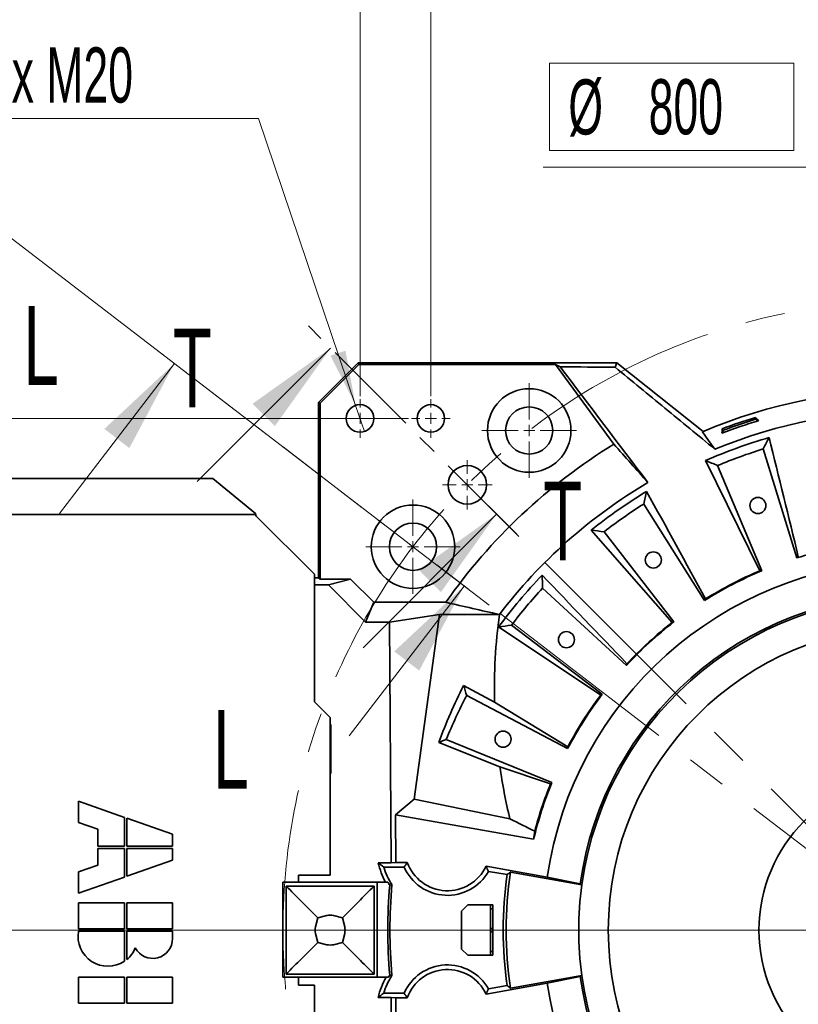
# Model space of a CAD drawing. Header units: millimetres. Extents: x 0 to 6335, y 0 to 4200.
# Tile 5 of 12: x 722 to 1217, y 2956 to 3582. Entities that reach past the tile are written whole.
import ezdxf

# ---------------------------------------------------------------- set-up
doc = ezdxf.new("R2010")
doc.units = ezdxf.units.MM
doc.header["$LTSCALE"] = 10
doc.linetypes.add('CENTER', pattern=[10.16, 6.35, -1.27, 1.27, -1.27])
doc.linetypes.add('CENTERX2', pattern=[20.32, 12.7, -2.54, 2.54, -2.54])
doc.styles.add('SLDTEXTSTYLE0', font='TXT', dxfattribs={"width": 0.605})
doc.dimstyles.new('SLDDIMSTYLE1', dxfattribs={"dimtxt": 35, "dimasz": 35, "dimexe": 0, "dimexo": 0.0625, "dimgap": -8.75, "dimtad": 0, "dimtih": 1, "dimtoh": 1, "dimdec": 1, "dimrnd": 1e-09, "dimzin": 12, "dimdsep": 46, "dimtxsty": 'SLDTEXTSTYLE0', "dimblk1": 'NONE', "dimsah": 1, "dimcen": 0, "dimadec": 0, "dimazin": 3, "dimtfac": 1, "dimtmove": 0, "dimatfit": 3, "dimldrblk": 'NONE', "dimfxl": 1, "dimfrac": 2, "dimtolj": 1, "dimarcsym": 0})
doc.dimstyles.new('SLDDIMSTYLE2', dxfattribs={"dimtxt": 35, "dimasz": 35, "dimexe": 0, "dimexo": 0.0625, "dimgap": -8.75, "dimtad": 1, "dimdec": 4, "dimlfac": 10, "dimzin": 12, "dimdsep": 46, "dimtxsty": 'SLDTEXTSTYLE0', "dimsah": 1, "dimcen": 0.09, "dimadec": 1, "dimazin": 3, "dimtfac": 1, "dimtofl": 0, "dimtmove": 0, "dimatfit": 3, "dimfxl": 1, "dimfrac": 2, "dimtolj": 1, "dimarcsym": 0})
doc.dimstyles.new('SLDDIMSTYLE3', dxfattribs={"dimtxt": 35, "dimasz": 35, "dimexe": 0, "dimexo": 0.0625, "dimgap": 8.75, "dimtad": 1, "dimdec": 4, "dimlfac": 10, "dimzin": 12, "dimdsep": 46, "dimtxsty": 'SLDTEXTSTYLE0', "dimsah": 1, "dimcen": 0.09, "dimadec": 1, "dimazin": 3, "dimtfac": 1, "dimtofl": 0, "dimtmove": 0, "dimatfit": 3, "dimfxl": 1, "dimfrac": 2, "dimtolj": 1, "dimtzin": 12, "dimarcsym": 0})
doc.dimstyles.new('SLDDIMSTYLE4', dxfattribs={"dimtxt": 35, "dimasz": 35, "dimexe": 0, "dimexo": 0.0625, "dimgap": 8.75, "dimtad": 1, "dimdec": 1, "dimrnd": 1e-09, "dimzin": 12, "dimdsep": 46, "dimtxsty": 'SLDTEXTSTYLE0', "dimsah": 1, "dimcen": 0.09, "dimadec": 0, "dimazin": 3, "dimtfac": 1, "dimtmove": 0, "dimatfit": 0, "dimfxl": 1, "dimfrac": 2, "dimtolj": 1, "dimtzin": 12, "dimarcsym": 0})
doc.dimstyles.new('SLDDIMSTYLE5', dxfattribs={"dimtxt": 35, "dimasz": 35, "dimexe": 0, "dimexo": 0.0625, "dimgap": 8.75, "dimtad": 0, "dimtih": 1, "dimtoh": 1, "dimdec": 1, "dimrnd": 1e-09, "dimzin": 12, "dimdsep": 46, "dimtxsty": 'SLDTEXTSTYLE0', "dimblk1": 'NONE', "dimsah": 1, "dimcen": 0, "dimadec": 0, "dimazin": 3, "dimtfac": 1, "dimtmove": 0, "dimatfit": 3, "dimldrblk": 'NONE', "dimfxl": 1, "dimfrac": 2, "dimtolj": 1, "dimtzin": 12, "dimarcsym": 0})
doc.dimstyles.new('SLDDIMSTYLE6', dxfattribs={"dimtxt": 35, "dimasz": 35, "dimexe": 0, "dimexo": 0.0625, "dimgap": 8.75, "dimtad": 1, "dimdec": 1, "dimrnd": 1e-09, "dimzin": 12, "dimdsep": 46, "dimtxsty": 'SLDTEXTSTYLE0', "dimsah": 1, "dimcen": 0.09, "dimadec": 0, "dimazin": 3, "dimtfac": 1, "dimtofl": 0, "dimtmove": 0, "dimatfit": 3, "dimfxl": 1, "dimfrac": 2, "dimtolj": 1, "dimtzin": 12, "dimarcsym": 0})

# ---------------------------------------------------------------- blocks, each defined once
blk = doc.blocks.new('_D')
at = {"color": 7, "linetype": 'Continuous', "lineweight": 0}
for p, q in [((1059.08, 3498.84), (1059.08, 3554.25)), ((1059.08, 3554.25), (1214.38, 3554.25)), ((1214.38, 3554.25), (1214.38, 3498.84)), ((1214.38, 3498.84), (1059.08, 3498.84)), ((1233.39, 3488.09), (1055.07, 3488.09)), ((1243.53, 3400.92), (1233.39, 3488.09)), ((1335.94, 2606.28), (1243.53, 3400.92))]:
    blk.add_line(p, q, dxfattribs=at)
at = {"color": 7, "linetype": 'Continuous', "lineweight": 18}
blk.add_solid([(1243.53, 3400.92), (1244.45, 3436.27), (1234.52, 3435.11)], dxfattribs=at)
at = {"color": 7, "linetype": 'Continuous', "lineweight": 18, "char_height": 35, "attachment_point": 1, "style": 'SLDTEXTSTYLE0'}
for s, insert in [('%%c', (1071.11, 3543.95)), ('800', (1122.14, 3544.05))]:
    blk.add_mtext(s, dxfattribs=dict(at, insert=insert))
blk = doc.blocks.new('_None')
blk = doc.blocks.new('_D_3')
at = {"color": 7, "linetype": 'Continuous', "lineweight": 0}
for p, q in [((1534.45, 3322.53), (1848.31, 3731.55)), ((1635.65, 3003.6), (2207.3, 3003.6))]:
    blk.add_line(p, q, dxfattribs=at)
at = {"color": 7, "linetype": 'Continuous', "lineweight": 18}
blk.add_arc((1289.73, 3003.6), 902.56, 0, 52.5, dxfattribs=at)
for points in [[(1839.18, 3719.65), (1863.41, 3693.9), (1869.65, 3701.72)], [(2192.3, 3003.6), (2196.62, 3038.69), (2186.62, 3038.5)]]:
    blk.add_solid(points, dxfattribs=at)
at = {"color": 7, "linetype": 'Continuous', "lineweight": 18, "insert": (2114.73, 3473.34), "char_height": 35, "attachment_point": 1, "rotation": 296.25, "style": 'SLDTEXTSTYLE0'}
blk.add_mtext('52,5°', dxfattribs=at)
blk = doc.blocks.new('_D_4')
at = {"color": 7, "linetype": 'Continuous', "lineweight": 0}
for p, q in [((1147.34, 3960.22), (1243.3, 3972.85)), ((1243.3, 3972.85), (1250.31, 3919.6)), ((1154.35, 3906.97), (1147.34, 3960.22)), ((1250.31, 3919.6), (1154.35, 3906.97)), ((1534.45, 3322.53), (1848.31, 3731.55)), ((970.8, 3248.32), (561.78, 3562.18))]:
    blk.add_line(p, q, dxfattribs=at)
at = {"color": 7, "linetype": 'Continuous', "lineweight": 18}
blk.add_arc((1289.73, 3003.6), 902.56, 52.5, 142.5, dxfattribs=at)
for points in [[(1839.18, 3719.65), (1813.97, 3744.44), (1808.04, 3736.39)], [(573.68, 3553.05), (599.43, 3577.28), (591.61, 3583.52)]]:
    blk.add_solid(points, dxfattribs=at)
at = {"color": 7, "linetype": 'Continuous', "lineweight": 18, "char_height": 35, "attachment_point": 1, "rotation": 7.5, "style": 'SLDTEXTSTYLE0'}
for s, insert in [('90°', (1160.39, 3953.27)), ('4x', (1080.87, 3942.8))]:
    blk.add_mtext(s, dxfattribs=dict(at, insert=insert))
blk = doc.blocks.new('_D_5')
at = {"color": 7, "linetype": 'Continuous', "lineweight": 0}
for p, q in [((938.73, 3342.85), (938.73, 3639.02)), ((983.73, 3342.85), (983.73, 3639.02)), ((938.73, 3624.02), (760.86, 3624.02)), ((983.73, 3624.02), (938.73, 3624.02)), ((983.73, 3624.02), (1043.73, 3624.02))]:
    blk.add_line(p, q, dxfattribs=at)
at = {"color": 7, "linetype": 'Continuous', "lineweight": 18}
for points in [[(938.73, 3624.02), (903.73, 3629.02), (903.73, 3619.02)], [(983.73, 3624.02), (1018.73, 3619.02), (1018.73, 3629.02)]]:
    blk.add_solid(points, dxfattribs=at)
at = {"color": 7, "linetype": 'Continuous', "lineweight": 18, "char_height": 35, "attachment_point": 1, "style": 'SLDTEXTSTYLE0'}
for s, insert in [('4x', (760.86, 3669.14)), ('45', (825.02, 3669.14))]:
    blk.add_mtext(s, dxfattribs=dict(at, insert=insert))
blk = doc.blocks.new('_D_6')
at = {"color": 7, "linetype": 'Continuous', "lineweight": 0}
for p, q in [((874.31, 3519.13), (701.62, 3519.13)), ((935.93, 3336.89), (874.31, 3519.13)), ((941.53, 3320.31), (935.93, 3336.89))]:
    blk.add_line(p, q, dxfattribs=at)
at = {"color": 7, "linetype": 'Continuous', "lineweight": 18}
blk.add_solid([(935.93, 3336.89), (929.46, 3371.65), (919.98, 3368.44)], dxfattribs=at)
at = {"color": 7, "linetype": 'Continuous', "lineweight": 18, "insert": (701.62, 3564.25), "char_height": 35, "attachment_point": 1, "style": 'SLDTEXTSTYLE0'}
blk.add_mtext('8x M20', dxfattribs=at)
blk = doc.blocks.new('_D_7')
at = {"color": 7, "linetype": 'Continuous', "lineweight": 0}
for p, q in [((983.73, 3342.85), (983.73, 3639.02)), ((1289.73, 3359.87), (1289.73, 3639.02)), ((1289.73, 3624.02), (983.73, 3624.02))]:
    blk.add_line(p, q, dxfattribs=at)
at = {"color": 7, "linetype": 'Continuous', "lineweight": 18}
for points in [[(983.73, 3624.02), (1018.73, 3619.02), (1018.73, 3629.02)], [(1289.73, 3624.02), (1254.73, 3629.02), (1254.73, 3619.02)]]:
    blk.add_solid(points, dxfattribs=at)
at = {"color": 7, "linetype": 'Continuous', "lineweight": 18, "char_height": 35, "attachment_point": 1, "style": 'SLDTEXTSTYLE0'}
for s, insert in [('4x', (1064.54, 3669.14)), ('306', (1128.71, 3669.14))]:
    blk.add_mtext(s, dxfattribs=dict(at, insert=insert))
blk = doc.blocks.new('_D_8')
at = {"color": 7, "linetype": 'Continuous', "lineweight": 0}
for p, q in [((969.48, 3328.6), (522.73, 3328.6)), ((537.73, 3328.6), (537.73, 3003.6)), ((1287.73, 3003.6), (522.73, 3003.6))]:
    blk.add_line(p, q, dxfattribs=at)
at = {"color": 7, "linetype": 'Continuous', "lineweight": 18}
for points in [[(537.73, 3328.6), (532.73, 3293.6), (542.73, 3293.6)], [(537.73, 3003.6), (542.73, 3038.6), (532.73, 3038.6)]]:
    blk.add_solid(points, dxfattribs=at)
at = {"color": 7, "linetype": 'Continuous', "lineweight": 18, "char_height": 35, "attachment_point": 1, "rotation": 90, "style": 'SLDTEXTSTYLE0'}
for s, insert in [('325', (492.62, 3158.08)), ('4x', (492.62, 3093.91))]:
    blk.add_mtext(s, dxfattribs=dict(at, insert=insert))
blk = doc.blocks.new('SW_CENTERMARKSYMBOL_0')
at = {"color": 0, "linetype": 'Continuous', "lineweight": 18}
for p, q in [((0, 7), (0, 12.25)), ((-7, 0), (-12.25, 0)), ((0, 0), (-3.5, 0)), ((0, 0), (0, 3.5)), ((0, 0), (0, -3.5)), ((0, 0), (3.5, 0)), ((7, 0), (12.25, 0)), ((0, -7), (0, -12.25))]:
    blk.add_line(p, q, dxfattribs=at)
blk = doc.blocks.new('SW_CENTERMARKSYMBOL_1')
at = {"color": 0, "linetype": 'Continuous', "lineweight": 18}
for p, q in [((0, 7), (0, 12.25)), ((-7, 0), (-12.25, 0)), ((0, 0), (-3.5, 0)), ((0, 0), (0, 3.5)), ((0, 0), (0, -3.5)), ((0, 0), (3.5, 0)), ((7, 0), (12.25, 0)), ((0, -7), (0, -12.25))]:
    blk.add_line(p, q, dxfattribs=at)
blk = doc.blocks.new('SW_CENTERMARKSYMBOL_2')
at = {"color": 0, "linetype": 'Continuous', "lineweight": 18}
for p, q in [((0, 7), (0, 15.75)), ((-7, 0), (-15.75, 0)), ((0, 0), (-3.5, 0)), ((0, 0), (0, 3.5)), ((0, 0), (0, -3.5)), ((0, 0), (3.5, 0)), ((7, 0), (15.75, 0)), ((0, -7), (0, -15.75))]:
    blk.add_line(p, q, dxfattribs=at)
blk = doc.blocks.new('SW_CENTERMARKSYMBOL_3')
at = {"color": 0, "linetype": 'Continuous', "lineweight": 18}
for p, q in [((0, 7), (0, 30)), ((-7, 0), (-30, 0)), ((0, 0), (-3.5, 0)), ((0, 0), (0, 3.5)), ((0, 0), (0, -3.5)), ((0, 0), (3.5, 0)), ((7, 0), (30, 0)), ((0, -7), (0, -30))]:
    blk.add_line(p, q, dxfattribs=at)
blk = doc.blocks.new('SW_CENTERMARKSYMBOL_4')
at = {"color": 0, "linetype": 'Continuous', "lineweight": 18}
for p, q in [((0, 7), (0, 30)), ((-7, 0), (-30, 0)), ((0, 0), (-3.5, 0)), ((0, 0), (0, 3.5)), ((0, 0), (0, -3.5)), ((0, 0), (3.5, 0)), ((7, 0), (30, 0)), ((0, -7), (0, -30))]:
    blk.add_line(p, q, dxfattribs=at)
blk = doc.blocks.new('SW_CENTERMARKSYMBOL_18')
at = {"color": 0, "linetype": 'Continuous', "lineweight": 18}
blk.add_line((-7, 0), (-406.51, 0), dxfattribs=at)

msp = doc.modelspace()

# ---------------------------------------------------------------- linework, layer by layer
at = {"color": 7, "linetype": 'CENTER', "lineweight": 18}
for p, q in [((1039.645872, 3253.686406), (905.889404, 3387.442874)), ((1020.794988, 3209.962863), (804.880445, 3375.639919))]:
    msp.add_line(p, q, dxfattribs=at)
at = {"color": 7, "linetype": 'Continuous', "lineweight": 18}
for p, q in [((835.178726, 3288.447924), (920.03154, 3373.300738)), ((747.696141, 3268.26229), (820.747512, 3363.464691)), ((940.650922, 3182.975728), (1025.503736, 3267.828542)), ((931.87655, 3126.935691), (1004.927922, 3222.138092))]:
    msp.add_line(p, q, dxfattribs=at)
at = {"color": 7, "linetype": 'Continuous', "lineweight": 35}
for p, q in [((937.558602, 3364.019149), (912.313129, 3338.773676)), ((938.021471, 3362.901684), (913.430593, 3338.310807)), ((937.558602, 3364.019149), (938.021471, 3362.901684)), ((1101.878517, 3364.019149), (937.558602, 3364.019149)), ((1062.949201, 3362.901684), (938.021471, 3362.901684)), ((1062.949201, 3362.901684), (1100.020668, 3312.254241)), ((1065.85528, 3361.42742), (1062.949201, 3362.901684)), ((1100.865505, 3361.118331), (1101.878517, 3364.019149)), ((1156.773946, 3320.353353), (1101.878517, 3364.019149)), ((913.430593, 3338.310807), (912.313129, 3338.773676)), ((912.313129, 3227.414331), (912.313129, 3338.773676)), ((913.430593, 3338.310807), (913.430593, 3226.576381)), ((1190.11367, 3329.279139), (1190.02045, 3328.101984)), ((1191.960472, 3327.151578), (1190.02045, 3328.101984)), ((1169.630405, 3321.120912), (1168.679999, 3319.18089)), ((1168.835261, 3321.993911), (1169.630405, 3321.120912)), ((1216.327222, 3240.002693), (1194.838874, 3309.206482)), ((1158.321634, 3301.799045), (1192.808087, 3231.884149)), ((1165.98467, 3298.704411), (1194.006979, 3231.878789)), ((845.14905, 3290.54642), (697.733498, 3290.54642)), ((872.244272, 3268.290573), (845.14905, 3290.54642)), ((1157.642942, 3212.948869), (1118.975533, 3274.233003)), ((657.733498, 3267.486878), (872.488885, 3267.486878)), ((909.733498, 3229.6001), (872.733498, 3266.6001)), ((1085.619774, 3257.626611), (1137.026435, 3199.019758)), ((1093.822648, 3256.620763), (1138.185864, 3199.324876)), ((909.733498, 3148.6001), (909.733498, 3229.6001)), ((909.733498, 3227.414331), (912.313129, 3227.414331)), ((913.430593, 3226.576381), (912.313129, 3227.414331)), ((918.695462, 3222.831795), (909.733498, 3222.831795)), ((913.430593, 3226.576381), (932.64393, 3226.576381)), ((918.695462, 3222.831795), (932.64393, 3226.576381)), ((942.239033, 3199.288223), (918.695462, 3222.831795)), ((932.64393, 3226.576381), (947.421209, 3211.799102)), ((1107.960325, 3171.628273), (1054.748975, 3220.816338)), ((942.239033, 3199.288223), (947.421209, 3211.799102)), ((947.421209, 3211.799102), (993.234267, 3211.799102)), ((957.481502, 3199.288223), (989.202633, 3204.1001)), ((973.147241, 3086.824621), (989.202633, 3204.1001)), ((1027.291169, 3204.1001), (989.202633, 3204.1001)), ((957.481502, 3199.288223), (942.239033, 3199.288223)), ((958.559585, 3046.36735), (957.481502, 3199.288223)), ((1026.827836, 3196.14269), (1091.651428, 3152.83784)), ((1035.011537, 3197.294176), (1092.69238, 3153.432644)), ((1004.571284, 3159.00774), (1024.243328, 3148.286921)), ((1070.665159, 3118.856834), (1006.536134, 3152.596746)), ((919.733498, 3138.6001), (909.733498, 3148.6001)), ((1070.764309, 3120.051631), (1024.243328, 3148.286921)), ((919.733498, 3038.6001), (919.733498, 3138.6001)), ((919.733498, 3133.60142), (920.256256, 3134.124178)), ((919.733498, 3134.124178), (920.256256, 3134.124178)), ((920.256256, 3134.124178), (920.256256, 3103.076022)), ((1027.629856, 3107.394543), (988.818961, 3122.764128)), ((993.559217, 3124.767657), (1060.626832, 3097.329572)), ((919.733498, 3103.598779), (920.256256, 3103.076022)), ((920.256256, 3103.076022), (919.733498, 3103.076022)), ((1027.629856, 3107.394543), (1059.775296, 3096.485617)), ((759.897178, 3085.4101), (759.897178, 3071.9101)), ((788.989678, 3075.240889), (759.897178, 3085.4101)), ((961.232178, 3076.754912), (973.147241, 3086.824621)), ((1033.976939, 3074.262495), (973.147241, 3086.824621)), ((759.897178, 3071.9101), (772.047178, 3067.663097)), ((788.989678, 3056.9926), (788.989678, 3075.240889)), ((790.474678, 3074.721811), (790.474678, 3056.9926)), ((819.567178, 3064.5526), (790.474678, 3074.721811)), ((961.232178, 3076.754912), (961.444561, 3046.629389)), ((1049.008713, 3061.277541), (961.232178, 3076.754912)), ((772.047178, 3067.663097), (772.047178, 3056.9926)), ((819.567178, 3056.9926), (819.567178, 3064.5526)), ((772.047178, 3056.9926), (788.989678, 3056.9926)), ((772.047178, 3055.5076), (772.047178, 3044.837102)), ((788.989678, 3055.5076), (772.047178, 3055.5076)), ((788.989678, 3037.259311), (788.989678, 3055.5076)), ((790.474678, 3056.9926), (819.567178, 3056.9926)), ((819.567178, 3055.5076), (790.474678, 3055.5076)), ((790.474678, 3055.5076), (790.474678, 3037.778389)), ((819.567178, 3047.9476), (819.567178, 3055.5076)), ((790.474678, 3037.778389), (819.567178, 3047.9476)), ((950.3603, 3046.36735), (958.559585, 3046.36735)), ((961.444561, 3046.629389), (958.559585, 3046.36735)), ((968.787971, 3046.629389), (961.444561, 3046.629389)), ((772.047178, 3044.837102), (759.897178, 3040.5901)), ((759.897178, 3040.5901), (759.897178, 3027.0901)), ((953.794398, 3043.694553), (966.794398, 3043.694553)), ((1057.716401, 3037.336585), (1018.792816, 3044.199863)), ((1020.40794, 3040.934963), (1032.135137, 3038.867142)), ((1079.697018, 3032.396484), (1034.256924, 3040.408799)), ((759.897178, 3027.0901), (788.989678, 3037.259311)), ((889.732178, 3034.097162), (889.732178, 2973.710958)), ((949.732178, 3034.097162), (889.732178, 3034.097162)), ((899.732178, 3038.6001), (919.733498, 3038.6001)), ((899.732178, 3038.6001), (899.732178, 3034.097162)), ((949.732178, 3034.097162), (949.732178, 2973.710958)), ((956.416471, 3034.097162), (949.732178, 3034.097162)), ((1078.629665, 3033.083756), (1057.716401, 3037.336585)), ((1079.697018, 3032.396484), (1078.629665, 3033.083756)), ((891.732178, 3031.6001), (891.732178, 2975.6001)), ((947.732178, 3031.6001), (891.732178, 3031.6001)), ((947.732178, 2975.6001), (947.732178, 3031.6001)), ((759.897178, 3020.8801), (759.897178, 3004.3426)), ((788.989678, 3020.8801), (759.897178, 3020.8801)), ((788.989678, 3004.3426), (788.989678, 3020.8801)), ((819.567178, 3020.8801), (790.474678, 3020.8801)), ((790.474678, 3020.8801), (790.474678, 3004.3426)), ((819.567178, 3004.3426), (819.567178, 3020.8801)), ((1007.232178, 3019.6001), (1003.232178, 3015.6001)), ((1003.232178, 2991.6001), (1003.232178, 3015.6001)), ((1007.232178, 3019.6001), (1021.732178, 3019.6001)), ((1021.732178, 3019.6001), (1023.232178, 3019.6001)), ((1021.732178, 3017.1001), (1021.732178, 3019.6001)), ((1021.732178, 3004.6001), (1021.732178, 3017.1001)), ((1023.232178, 3017.1001), (1021.732178, 3017.1001)), ((1023.232178, 3019.6001), (1023.232178, 3017.1001)), ((1023.232178, 3004.6001), (1023.232178, 3017.1001)), ((910.484814, 3005.776396), (911.831908, 3011.50037)), ((917.555882, 3012.847463), (911.831908, 3011.50037)), ((921.908474, 3012.847463), (927.632448, 3011.50037)), ((928.979542, 3005.776396), (927.632448, 3011.50037)), ((759.897178, 3004.3426), (788.989678, 3004.3426)), ((788.989678, 3002.8576), (759.897178, 3002.8576)), ((788.989678, 2983.824564), (788.989678, 3002.8576)), ((790.474678, 3004.3426), (819.567178, 3004.3426)), ((790.474678, 3002.8576), (790.474678, 2984.923094)), ((819.567178, 3002.8576), (790.474678, 3002.8576)), ((819.567178, 2998.2001), (819.567178, 3002.8576)), ((1021.732178, 3004.6001), (1023.232178, 3004.6001)), ((1021.732178, 3002.6001), (1021.732178, 3004.6001)), ((1021.732178, 3002.6001), (1023.232178, 3002.6001)), ((1021.732178, 2990.1001), (1021.732178, 3002.6001)), ((1023.232178, 3002.6001), (1023.232178, 3004.6001)), ((1023.232178, 2990.1001), (1023.232178, 3002.6001)), ((910.484814, 3001.423804), (911.831908, 2995.699829)), ((917.555882, 2994.352736), (911.831908, 2995.699829)), ((921.908474, 2994.352736), (927.632448, 2995.699829)), ((928.979542, 3001.423804), (927.632448, 2995.699829)), ((1003.232178, 2991.6001), (1007.232178, 2987.6001)), ((1021.732178, 2990.1001), (1023.232178, 2990.1001)), ((1021.732178, 2987.6001), (1021.732178, 2990.1001)), ((1023.232178, 2990.1001), (1023.232178, 2987.6001)), ((1007.232178, 2987.6001), (1021.732178, 2987.6001)), ((1023.232178, 2987.6001), (1021.732178, 2987.6001)), ((759.897178, 2973.7651), (759.897178, 2957.2276)), ((788.989678, 2973.7651), (759.897178, 2973.7651)), ((788.989678, 2957.2276), (788.989678, 2973.7651)), ((790.474678, 2973.7651), (790.474678, 2957.2276)), ((819.567178, 2973.7651), (790.474678, 2973.7651)), ((819.567178, 2957.2276), (819.567178, 2973.7651)), ((889.732178, 2973.710958), (949.732178, 2973.710958)), ((891.732178, 2975.6001), (947.732178, 2975.6001)), ((899.732178, 2973.710958), (899.732178, 2968.6001)), ((949.732178, 2973.710958), (956.769665, 2973.710958)), ((1034.256924, 2966.7914), (1079.697018, 2974.803715)), ((1057.716401, 2969.863614), (1078.629665, 2974.116444)), ((909.733498, 2968.6001), (899.732178, 2968.6001)), ((909.733498, 2930.6001), (909.733498, 2968.6001)), ((1018.792816, 2963.000336), (1057.716401, 2969.863614)), ((1032.135137, 2968.333057), (1020.40794, 2966.265236)), ((958.559585, 2960.83285), (950.3603, 2960.83285)), ((966.794398, 2963.505646), (953.794398, 2963.505646)), ((957.481502, 2807.911976), (958.559585, 2960.83285)), ((958.559585, 2960.83285), (961.444561, 2960.570811)), ((961.444561, 2960.570811), (961.232178, 2930.445287)), ((961.444561, 2960.570811), (968.787971, 2960.570811)), ((759.897178, 2957.2276), (788.989678, 2957.2276)), ((790.474678, 2957.2276), (819.567178, 2957.2276))]:
    msp.add_line(p, q, dxfattribs=at)
at = {"color": 7, "linetype": 'CENTERX2', "lineweight": 18}
for q in [(1006.889466, 3286.442812), (972.390842, 3247.104671)]:
    msp.add_line((1289.732178, 3003.6001), q, dxfattribs=at)
at = {"color": 7, "linetype": 'Continuous', "lineweight": 35, "flags": 128}
for points in [[(1190.11367, 3329.279139), (1191.036439, 3328.215663), (1191.960472, 3327.151578)], [(1168.679999, 3319.18089), (1168.757943, 3320.588028), (1168.835261, 3321.993911)], [(1156.33361, 3320.16816), (1160.273855, 3314.621586), (1164.210885, 3309.083223)], [(1078.629665, 2974.116444), (1079.176918, 2974.468899), (1079.697018, 2974.803715)]]:
    msp.add_lwpolyline(points, dxfattribs=at)
at = {"color": 7, "linetype": 'CENTERX2', "lineweight": 18}
msp.add_circle((1289.732178, 3003.6001), 400, dxfattribs=at)
at = {"color": 7, "linetype": 'Continuous', "lineweight": 35}
for centre, radius in [((1046.227606, 3320.941436), 26.5), ((938.732178, 3328.6001), 8.75), ((983.732178, 3328.6001), 8.75), ((1046.227606, 3320.941436), 15), ((1006.889466, 3286.442812), 12.25), ((1191.572397, 3273.291882), 5.1), ((972.390842, 3247.104671), 26.5), ((972.390842, 3247.104671), 15), ((1125.115741, 3238.696736), 5.1), ((1289.732178, 3003.6001), 193.229923), ((1069.877423, 3188.080144), 5.1), ((1029.621843, 3124.891541), 5.1), ((1289.732178, 3003.6001), 97.5)]:
    msp.add_circle(centre, radius, dxfattribs=at)
for centre, radius, start, end in [((1289.732178, 3003.6001), 343.526585, 67.149936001, 112.850063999), ((1289.732178, 3003.6001), 330.265853, 67.662515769, 112.337484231), ((1289.732178, 3003.6001), 338.00128, 106.813916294, 110.986083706), ((1289.732178, 3003.6001), 340.57405, 107.007792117, 110.792207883), ((1289.732178, 3003.6001), 339.475922, 107.080950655, 110.719049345), ((1289.732178, 3003.6001), 325.87013, 106.217834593, 113.782165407), ((1289.732178, 3003.6001), 362.295233, 121.576591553, 144.923706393), ((1289.732178, 3003.6001), 320, 107.25, 112.75), ((1289.732178, 3003.6001), 330.265853, 120.591412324, 142.62085225), ((1289.732178, 3003.6001), 325.87013, 121.217834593, 128.782165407), ((1289.732178, 3003.6001), 320, 122.25, 127.75), ((1289.732178, 3003.6001), 247.536812, 97.75, 107.25), ((1289.732178, 3003.6001), 234.455691, 12, 171.726831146), ((1289.732178, 3003.6001), 325.87013, 136.217834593, 143.782165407), ((1289.732178, 3003.6001), 247.536812, 112.75, 122.25), ((1289.732178, 3003.6001), 248.007836, 113.004946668, 121.995053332), ((1289.732178, 3003.6001), 320, 137.25, 142.75), ((1289.732178, 3003.6001), 213.151488, 8.94804862, 172.049209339), ((1289.732178, 3003.6001), 212, 187.806733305, 172.193266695), ((1289.732178, 3003.6001), 247.536812, 127.75, 137.25), ((1289.732178, 3003.6001), 248.007836, 128.004946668, 136.995053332), ((1289.732178, 3003.6001), 320, 152.25, 157.75), ((1289.732178, 3003.6001), 247.536812, 142.75, 152.25), ((1289.732178, 3003.6001), 248.007836, 143.004946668, 151.995053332), ((1289.732178, 3003.6001), 247.536812, 157.75, 166.525916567), ((1289.732178, 3003.6001), 248.007836, 158.004946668, 165.33068106), ((994.289852, 3055.694553), 44.908822, 191.987132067, 208.745273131), ((994.289852, 3055.694553), 27.065164, 199.568795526, 334.868057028), ((994.289852, 3055.694553), 42.236025, 196.506113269, 213.309292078), ((994.289852, 3055.694553), 30, 203.578178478, 330.528779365), ((1289.732178, 3003.6001), 258.11332, 171.801284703, 188.198715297), ((994.289852, 3055.694553), 43.598627, 209.694058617, 212.683772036), ((1289.732178, 3003.6001), 260, 172.204227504, 187.795772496), ((1289.732178, 3003.6001), 333.362602, 175.086837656, 184.913162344), ((1289.732178, 3003.6001), 332, 175.00615326, 184.99384674), ((1289.732178, 3003.6001), 212, 172.193266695, 187.806733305), ((919.732178, 3003.6001), 9.5, 76.756863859, 103.243136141), ((778.505521, 2999.5501), 18.9, 169.921341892, 303.691244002), ((919.732178, 3003.6001), 9.5, 166.756863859, 193.243136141), ((919.732178, 3003.6001), 9.5, 346.756863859, 13.243136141), ((807.012178, 2998.2001), 12.555, 208.192239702, 0), ((778.505521, 2999.5501), 18.9, 309.293176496, 337.340241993), ((919.732178, 3003.6001), 9.5, 256.756863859, 283.243136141), ((994.289852, 2951.505646), 30, 29.471220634, 156.421821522), ((994.289852, 2951.505646), 27.065164, 25.131942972, 160.431204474), ((994.289852, 2951.505646), 44.908822, 150.366299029, 168.012867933), ((994.289852, 2951.505646), 42.236025, 146.690707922, 163.493886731), ((994.289852, 2951.505646), 43.598627, 147.316227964, 149.381975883), ((1289.732178, 3003.6001), 213.151488, 187.950790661, 351.05195137), ((1289.732178, 3003.6001), 234.455691, 188.273168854, 348)]:
    msp.add_arc(centre, radius, start, end, dxfattribs=at)
for centre, major_axis, ratio, start_param, end_param in [((1413.11288, 3041.910826), (289.064822, 89.757013), 0.9043332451, 2.0077498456, 2.011777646), ((1170.591416, 2953.640232), (279.131196, 117.049425), 0.9043332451, 1.1298150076, 1.133842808), ((1398.993239, 3072.538695), (255.984352, 161.514098), 0.9043332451, 2.0077498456, 2.011777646), ((1289.732178, 3156.972167), (0, 306.69837), 0.8659823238, 1.4165229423, 1.5991186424), ((1187.581605, 2924.506675), (239.325411, 185.305532), 0.9043332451, 1.1298150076, 1.133842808), ((1377.427637, 3098.468513), (205.458972, 222.264264), 0.9043332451, 2.0077498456, 2.011777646), ((1289.732178, 3013.405687), (0, 320.30138), 0.999531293, 1.0988976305, 1.2223652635), ((1211.533186, 2900.763204), (183.209994, 240.933373), 0.9043332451, 1.1298150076, 1.133842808), ((1349.885735, 3117.933205), (140.931903, 267.867488), 0.9043332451, 2.0077498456, 2.011777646), ((1289.732178, 3156.972167), (0, 306.69837), 0.8659823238, 1.7331581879, 1.8438545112), ((1240.813899, 2884.027898), (114.60912, 280.142004), 0.9043332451, 1.1298150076, 1.133842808), ((1293.644767, 3025.789495), (43.103035, 244.44946), 0.9958716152, 1.580234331, 1.6011437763)]:
    msp.add_ellipse(centre, major_axis=major_axis, ratio=ratio, start_param=start_param, end_param=end_param, dxfattribs=at)
for points in [[(1121.655791, 3287.898994), (1103.050907, 3312.41596), (1084.451762, 3336.923805), (1065.85528, 3361.42742)], [(1065.85528, 3361.42742), (1077.482225, 3361.31844), (1089.150035, 3361.215098), (1100.865505, 3361.118331)], [(1198.719908, 3316.502814), (1197.420933, 3314.086932), (1196.127161, 3311.655112), (1194.838874, 3309.206482)], [(1217.242181, 3240.777432), (1211.067026, 3266.021006), (1204.893188, 3291.262375), (1198.719908, 3316.502814)], [(1121.655791, 3287.898994), (1114.434919, 3296.030273), (1107.224032, 3304.147538), (1100.020668, 3312.254241)], [(1158.321634, 3301.799045), (1160.869606, 3300.783336), (1163.423837, 3299.752075), (1165.98467, 3298.704411)], [(1120.835894, 3282.285203), (1120.206457, 3279.615441), (1119.58617, 3276.931631), (1118.975533, 3274.233003)], [(1158.326207, 3213.934019), (1145.827947, 3236.71919), (1133.331531, 3259.502575), (1120.835894, 3282.285203)], [(872.244272, 3268.290573), (872.327033, 3268.022983), (872.409742, 3267.755366), (872.488885, 3267.486878)], [(872.733498, 3266.6001), (872.650736, 3266.895358), (872.568026, 3267.190644), (872.488885, 3267.486878)], [(1085.619774, 3257.626611), (1088.34381, 3257.304975), (1091.077917, 3256.969937), (1093.822648, 3256.620763)], [(1054.461883, 3229.075664), (1054.544879, 3226.333961), (1054.640349, 3223.581057), (1054.748975, 3220.816338)], [(1108.365333, 3172.756696), (1090.395705, 3191.530695), (1072.42832, 3210.303443), (1054.461883, 3229.075664)], [(1027.291169, 3204.1001), (1015.832164, 3206.662848), (1004.49187, 3209.229586), (993.234267, 3211.799102)], [(1026.827836, 3196.14269), (1029.542298, 3196.537046), (1032.269958, 3196.921063), (1035.011537, 3197.294176)], [(1004.571284, 3159.00774), (1005.216164, 3156.875856), (1005.870967, 3154.738933), (1006.536134, 3152.596746)], [(988.818961, 3122.764128), (990.392895, 3123.434592), (991.972911, 3124.102464), (993.559217, 3124.767657)], [(1049.80853, 3066.405592), (1044.528989, 3069.023164), (1039.251938, 3071.642219), (1033.976939, 3074.262495)], [(950.3603, 3046.36735), (951.460451, 3045.476261), (952.60139, 3044.585315), (953.794398, 3043.694553)], [(968.787971, 3046.629389), (968.097507, 3045.651158), (967.434861, 3044.672876), (966.794398, 3043.694553)], [(1018.792816, 3044.199863), (1019.360399, 3043.106474), (1019.896549, 3042.018561), (1020.40794, 3040.934963)], [(1034.256924, 3040.408799), (1033.547556, 3039.89529), (1032.840308, 3039.381402), (1032.135137, 3038.867142)], [(957.594467, 3032.151209), (958.060242, 3032.26635), (958.526226, 3032.382684), (958.992433, 3032.500287)], [(957.594467, 2975.04899), (958.060242, 2974.93385), (958.526226, 2974.817515), (958.992433, 2974.699913)], [(1018.792816, 2963.000336), (1019.360399, 2964.093726), (1019.896549, 2965.181638), (1020.40794, 2966.265236)], [(1034.256924, 2966.7914), (1033.547556, 2967.304909), (1032.840308, 2967.818797), (1032.135137, 2968.333057)], [(950.3603, 2960.83285), (951.460451, 2961.723939), (952.60139, 2962.614884), (953.794398, 2963.505646)], [(968.787971, 2960.570811), (968.097507, 2961.549041), (967.434861, 2962.527323), (966.794398, 2963.505646)]]:
    msp.add_open_spline(points, degree=3, dxfattribs=at)
for points, knots in [([(1100.865505, 3361.118331), (1111.383451, 3352.472609), (1121.917226, 3343.816181), (1143.027729, 3326.474272), (1153.604365, 3317.788854), (1164.210885, 3309.083223)], [0, 0, 0, 0, 0.5, 0.5, 1, 1, 1, 1]), ([(891.732178, 3031.6001), (895.079473, 3028.252805), (898.427291, 3024.904987), (903.449317, 3019.88296), (905.123595, 3018.208682), (907.637193, 3015.695084), (908.47536, 3014.856917), (909.732972, 3013.599306), (910.152216, 3013.180061), (910.991264, 3012.341014), (911.410994, 3011.921284), (911.831908, 3011.50037)], [0, 0, 0, 0, 0.5, 0.5, 0.75, 0.75, 0.875, 0.875, 0.9375, 0.9375, 1, 1, 1, 1]), ([(947.732178, 3031.6001), (944.384883, 3028.252805), (941.037065, 3024.904987), (936.015039, 3019.88296), (934.340761, 3018.208682), (931.827163, 3015.695084), (930.988996, 3014.856917), (929.731384, 3013.599306), (929.31214, 3013.180061), (928.473092, 3012.341014), (928.053362, 3011.921284), (927.632448, 3011.50037)], [0, 0, 0, 0, 0.5, 0.5, 0.75, 0.75, 0.875, 0.875, 0.9375, 0.9375, 1, 1, 1, 1]), ([(891.732178, 2975.6001), (895.079473, 2978.947395), (898.427291, 2982.295212), (903.449317, 2987.317239), (905.123595, 2988.991517), (907.637193, 2991.505115), (908.47536, 2992.343282), (909.732972, 2993.600894), (910.152216, 2994.020138), (910.991264, 2994.859186), (911.410994, 2995.278916), (911.831908, 2995.699829)], [0, 0, 0, 0, 0.5, 0.5, 0.75, 0.75, 0.875, 0.875, 0.9375, 0.9375, 1, 1, 1, 1]), ([(947.732178, 2975.6001), (944.384883, 2978.947395), (941.037065, 2982.295212), (936.015039, 2987.317239), (934.340761, 2988.991517), (931.827163, 2991.505115), (930.988996, 2992.343282), (929.731384, 2993.600894), (929.31214, 2994.020138), (928.473092, 2994.859186), (928.053362, 2995.278916), (927.632448, 2995.699829)], [0, 0, 0, 0, 0.5, 0.5, 0.75, 0.75, 0.875, 0.875, 0.9375, 0.9375, 1, 1, 1, 1])]:
    msp.add_open_spline(points, degree=3, knots=knots, dxfattribs=at)
at = {"color": 7, "linetype": 'Continuous', "lineweight": 18}
for points in [[(920.03154, 3373.300738), (870.534065, 3337.945399), (884.676201, 3323.803263)], [(820.747512, 3363.464691), (776.288293, 3321.951105), (792.15536, 3309.775876)], [(1025.503736, 3267.828542), (976.006261, 3232.473203), (990.148397, 3218.331067)], [(1004.927922, 3222.138092), (960.468702, 3180.624506), (976.335769, 3168.449277)]]:
    msp.add_solid(points, dxfattribs=at)

# ---------------------------------------------------------------- block references
at = {"color": 7, "linetype": 'Continuous', "lineweight": 0}
for name, p in [('SW_CENTERMARKSYMBOL_18', (1289.732178, 3003.6001)), ('SW_CENTERMARKSYMBOL_4', (1046.227606, 3320.941436)), ('SW_CENTERMARKSYMBOL_0', (938.732178, 3328.6001)), ('SW_CENTERMARKSYMBOL_1', (983.732178, 3328.6001)), ('SW_CENTERMARKSYMBOL_2', (1006.889466, 3286.442812)), ('SW_CENTERMARKSYMBOL_3', (972.390842, 3247.104671))]:
    msp.add_blockref(name, p, dxfattribs=at)

# ---------------------------------------------------------------- texts
at = {"color": 7, "linetype": 'Continuous', "char_height": 50, "attachment_point": 1, "style": 'SLDTEXTSTYLE0'}
for s, insert in [('L', (724.91484, 3399.910353)), ('T', (819.876356, 3385.677833)), ('T', (1055.25132, 3288.471419)), ('L', (845.467365, 3143.490674))]:
    msp.add_mtext(s, dxfattribs=dict(at, insert=insert))

# ---------------------------------------------------------------- dimensions: what is measured, and where the dimension line sits
at = {"color": 7, "linetype": 'Continuous', "lineweight": 18}
dim = msp.add_angular_dim_2l(base=(1171.923861, 3898.443112), line1=((1533.23675, 3320.941436), (1289.732178, 3003.6001)), line2=((972.390842, 3247.104671), (1289.732178, 3003.6001)), text='4x <>', dimstyle='SLDDIMSTYLE2', dxfattribs=at)
dim.commit()
dim.dimension.update_dxf_attribs({"geometry": '_D_4', "text_midpoint": (1171.923861, 3898.443112), "dimtype": 162})
dim = msp.add_angular_dim_2l(base=(2099.217745, 3402.794204), line1=((1633.648797, 3003.6001), (883.225354, 3003.6001)), line2=((1289.732178, 3003.6001), (1533.23675, 3320.941436)), dimstyle='SLDDIMSTYLE3', dxfattribs=at)
dim.commit()
dim.dimension.update_dxf_attribs({"geometry": '_D_3', "text_midpoint": (2099.217745, 3402.794204), "dimtype": 162})
for base, p1, p2, dimstyle, picture, middle in [((938.732178, 3624.019149), (983.732178, 3340.8501), (938.732178, 3340.8501), 'SLDDIMSTYLE4', '_D_5', (819.677716, 3624.019149)), ((983.732178, 3624.019149), (1289.732178, 3357.874696), (983.732178, 3340.8501), 'SLDDIMSTYLE6', '_D_7', (1136.732178, 3624.019149))]:
    dim = msp.add_linear_dim(base=base, p1=p1, p2=p2, text='4x <>', dimstyle=dimstyle, dxfattribs=at)
    dim.commit()
    dim.dimension.update_dxf_attribs({"geometry": picture, "text_midpoint": middle, "dimtype": 160})
dim = msp.add_diameter_dim_2p(p1=(941.534787, 3320.311078), p2=(935.929569, 3336.889122), text='8x M20', dimstyle='SLDDIMSTYLE5', override={"dimpost": '<>'}, dxfattribs=at)
dim.commit()
dim.dimension.update_dxf_attribs({"geometry": '_D_6', "text_midpoint": (780.463995, 3545.989778), "dimtype": 163})
dim = msp.add_diameter_dim_2p(p1=(1335.935061, 2606.277443), p2=(1243.529295, 3400.922757), dimstyle='SLDDIMSTYLE1', dxfattribs=at)
dim.commit()
dim.dimension.update_dxf_attribs({"geometry": '_D', "text_midpoint": (1136.732178, 3526.543396), "dimtype": 163})
dim = msp.add_linear_dim(base=(537.733498, 3003.6001), p1=(971.482178, 3328.6001), p2=(1289.732178, 3003.6001), angle=90, text='4x <>', dimstyle='SLDDIMSTYLE6', dxfattribs=at)
dim.commit()
dim.dimension.update_dxf_attribs({"geometry": '_D_8', "text_midpoint": (537.733498, 3166.1001), "dimtype": 160})

doc.saveas('drawing.dxf')
